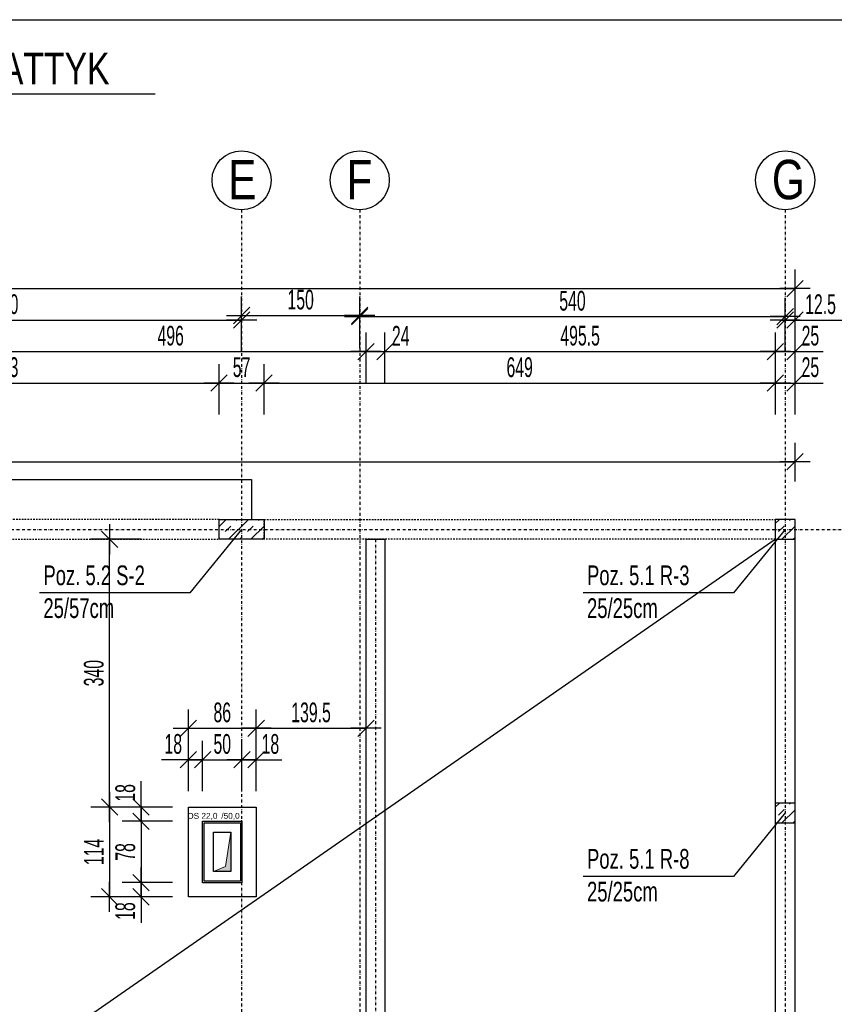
# Model space of a CAD drawing. Header units: millimetres. Extents: x 10513 to 15210, y -3009 to 1704.
# Tile 16 of 17: x 12529 to 13563, y 453 to 1704. Entities that reach past the tile are written whole.
import ezdxf
from ezdxf.enums import TextEntityAlignment as Align

# ---------------------------------------------------------------- set-up
doc = ezdxf.new("R2010")
doc.units = ezdxf.units.MM
doc.header["$LTSCALE"] = 10
doc.linetypes.add('MO', pattern=[0.7, 0.35, -0.17, 0.01, -0.17])
doc.linetypes.add('MP', pattern=[0.36, 0.2, -0.16])
doc.layers.add('BA_obw', color=230, linetype='Continuous', plot=False)
for name, color, linetype in [('BA_szr', 1, 'Continuous'), ('BA_wym', 1, 'Continuous'), ('BD_lpm', 1, 'MP'), ('BD_osm', 1, 'MO'), ('BD_txs', 2, 'Continuous'), ('BD_wic', 1, 'Continuous'), ('BD_wig', 3, 'Continuous'), ('BD_wis', 2, 'Continuous'), ('BZ_odn', 1, 'Continuous'), ('BZ_sym', 7, 'Continuous'), ('BZ_txg', 3, 'Continuous'), ('BZ_txs', 2, 'Continuous')]:
    doc.layers.add(name, color=color, linetype=linetype)
doc.layers.add('Nowe_A-Przebicia_Nr_pióra__1', color=7, linetype='Continuous', lineweight=13)
doc.layers.add('Nowe_A-Przebicia_Nr_pióra__102', color=7, linetype='Continuous', lineweight=5, true_color=0xcccccc)
doc.styles.add('BIKTG', font='bikromsw.shx', dxfattribs={"width": 0.8})
doc.styles.add('BIKTS', font='bikromsw.shx', dxfattribs={"width": 0.8})
doc.styles.add('BIKWYM', font='bikromsw.shx', dxfattribs={"width": 0.6})
doc.styles.add('STYL_AUTOMATYCZNY_1', font='arial.ttf')
doc.dimstyles.new('BA_KR_100_cm', dxfattribs={"dimtxt": 25, "dimasz": 1.666667, "dimexe": 24, "dimexo": 0, "dimgap": 0, "dimtad": 0, "dimdec": 1, "dimrnd": 0.5, "dimzin": 9, "dimdsep": 46, "dimtxsty": 'BIKWYM', "dimblk": 'WYM-KR', "dimcen": 0, "dimdle": 20, "dimclrd": 256, "dimclre": 256, "dimclrt": 2, "dimadec": 0, "dimazin": 0, "dimtfac": 0.033333, "dimtdec": 1, "dimtmove": 0, "dimatfit": 3, "dimldrblk": 'WYM-KR', "dimfxl": 25, "dimfxlon": 1, "dimtvp": 0.8, "dimtolj": 1, "dimarcsym": 0})
doc.dimstyles.new('BZ_ST_100_cm', dxfattribs={"dimtxt": 25, "dimasz": 1.666667, "dimexe": 24, "dimexo": 0, "dimgap": 0, "dimtad": 0, "dimdec": 1, "dimrnd": 0.5, "dimdsep": 46, "dimtxsty": 'BIKWYM', "dimblk": 'WYM-ST', "dimcen": 0, "dimdle": 20, "dimclrd": 256, "dimclre": 256, "dimclrt": 7, "dimadec": 0, "dimazin": 0, "dimtfac": 0.033333, "dimtdec": 1, "dimtix": 1, "dimtmove": 2, "dimatfit": 3, "dimldrblk": 'WYM-ST', "dimfxl": 25, "dimfxlon": 1, "dimtvp": 0.8, "dimtolj": 1, "dimtzin": 0, "dimarcsym": 0})

# ---------------------------------------------------------------- blocks, each defined once
blk = doc.blocks.new('WYM-KR')
at = {"linetype": 'ByBlock'}
blk.add_line((11.52, 0), (-11.52, 0), dxfattribs=at)
at = {"color": 7, "linetype": 'ByBlock'}
blk.add_line((6.24, 6.24), (-6.24, -6.24), dxfattribs=at)
blk = doc.blocks.new('*D20')
at = {"layer": 'BA_wym', "lineweight": -2}
for p, q in [((10907.8, 1117.3), (10907.8, 1166.3)), ((13512.8, 1117.3), (13512.8, 1166.3)), ((10909.4, 1142.3), (13511.1, 1142.3))]:
    blk.add_line(p, q, dxfattribs=at)
at = {"layer": 'Defpoints', "color": 0}
for p in [(13512.8, 1142.3), (10907.8, 1068.9), (13512.8, 1068.9)]:
    blk.add_point(p, dxfattribs=at)
at = {"layer": 'BA_wym', "lineweight": -2, "xscale": 1.666666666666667, "yscale": 1.666666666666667, "zscale": 1.666666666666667, "rotation": 180}
blk.add_blockref('WYM-KR', (10907.8, 1142.3), dxfattribs=at)
at = {"layer": 'BA_wym', "lineweight": -2, "xscale": 1.666666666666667, "yscale": 1.666666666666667, "zscale": 1.666666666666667}
blk.add_blockref('WYM-KR', (13512.8, 1142.3), dxfattribs=at)
at = {"layer": 'BA_wym', "color": 2, "insert": (12210.3, 1169), "char_height": 25, "attachment_point": 5, "style": 'BIKWYM'}
blk.add_mtext('\\A1;\\W0.8;Poz. 1.3 poziom wierzchu +12,74', dxfattribs=at)
blk = doc.blocks.new('eoprz')
blk = doc.blocks.new('WYM-ST')
blk.add_hatch(color=256).paths.add_polyline_path([(-13, 2.88), (0, 0), (-13, -2.88)])
blk.add_lwpolyline([(0, 0), (-13, 2.88), (-13, -2.88), (0, 0)])
blk = doc.blocks.new('*D53')
at = {"layer": 'BA_wym', "lineweight": -2}
for p, q in [((12238.8, 1202.3), (12238.8, 1266.3)), ((12781.8, 1202.3), (12781.8, 1266.3)), ((12240.4, 1242.3), (12780.1, 1242.3))]:
    blk.add_line(p, q, dxfattribs=at)
at = {"layer": 'Defpoints', "color": 0}
for p in [(12781.8, 1242.3), (12238.8, 1068.9), (12781.8, 1068.9)]:
    blk.add_point(p, dxfattribs=at)
at = {"layer": 'BA_wym', "lineweight": -2, "xscale": 1.666666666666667, "yscale": 1.666666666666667, "zscale": 1.666666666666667, "rotation": 180}
blk.add_blockref('WYM-KR', (12238.8, 1242.3), dxfattribs=at)
at = {"layer": 'BA_wym', "lineweight": -2, "xscale": 1.666666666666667, "yscale": 1.666666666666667, "zscale": 1.666666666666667}
blk.add_blockref('WYM-KR', (12781.8, 1242.3), dxfattribs=at)
at = {"layer": 'BA_wym', "color": 2, "insert": (12510.3, 1262.3), "char_height": 25, "attachment_point": 5, "style": 'BIKWYM'}
blk.add_mtext('\\A1;543', dxfattribs=at)
blk = doc.blocks.new('*D54')
at = {"layer": 'BA_wym', "lineweight": -2}
for p, q in [((12781.8, 1202.3), (12781.8, 1266.3)), ((12838.8, 1202.3), (12838.8, 1266.3)), ((12783.4, 1242.3), (12837.1, 1242.3))]:
    blk.add_line(p, q, dxfattribs=at)
at = {"layer": 'Defpoints', "color": 0}
for p in [(12838.8, 1242.3), (12781.8, 1068.9), (12838.8, 1068.9)]:
    blk.add_point(p, dxfattribs=at)
at = {"layer": 'BA_wym', "lineweight": -2, "xscale": 1.666666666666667, "yscale": 1.666666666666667, "zscale": 1.666666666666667, "rotation": 180}
blk.add_blockref('WYM-KR', (12781.8, 1242.3), dxfattribs=at)
at = {"layer": 'BA_wym', "lineweight": -2, "xscale": 1.666666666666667, "yscale": 1.666666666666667, "zscale": 1.666666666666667}
blk.add_blockref('WYM-KR', (12838.8, 1242.3), dxfattribs=at)
at = {"layer": 'BA_wym', "color": 2, "insert": (12810.3, 1262.3), "char_height": 25, "attachment_point": 5, "style": 'BIKWYM'}
blk.add_mtext('\\A1;57', dxfattribs=at)
blk = doc.blocks.new('*D55')
at = {"layer": 'BA_wym', "lineweight": -2}
for p, q in [((12838.8, 1202.3), (12838.8, 1266.3)), ((13487.8, 1202.3), (13487.8, 1266.3)), ((12840.4, 1242.3), (13486.1, 1242.3))]:
    blk.add_line(p, q, dxfattribs=at)
at = {"layer": 'Defpoints', "color": 0}
for p in [(13487.8, 1242.3), (12838.8, 1068.9), (13487.8, 1068.9)]:
    blk.add_point(p, dxfattribs=at)
at = {"layer": 'BA_wym', "lineweight": -2, "xscale": 1.666666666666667, "yscale": 1.666666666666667, "zscale": 1.666666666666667, "rotation": 180}
blk.add_blockref('WYM-KR', (12838.8, 1242.3), dxfattribs=at)
at = {"layer": 'BA_wym', "lineweight": -2, "xscale": 1.666666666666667, "yscale": 1.666666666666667, "zscale": 1.666666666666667}
blk.add_blockref('WYM-KR', (13487.8, 1242.3), dxfattribs=at)
at = {"layer": 'BA_wym', "color": 2, "insert": (13163.3, 1262.3), "char_height": 25, "attachment_point": 5, "style": 'BIKWYM'}
blk.add_mtext('\\A1;649', dxfattribs=at)
blk = doc.blocks.new('*D56')
at = {"layer": 'BA_wym', "lineweight": -2}
for p, q in [((13487.8, 1202.3), (13487.8, 1266.3)), ((13512.8, 1202.3), (13512.8, 1266.3)), ((13486.1, 1242.3), (13484.4, 1242.3)), ((13487.8, 1242.3), (13512.8, 1242.3)), ((13514.4, 1242.3), (13548.5, 1242.3))]:
    blk.add_line(p, q, dxfattribs=at)
at = {"layer": 'Defpoints', "color": 0}
for p in [(13512.8, 1242.3), (13487.8, 1068.9), (13512.8, 1068.9)]:
    blk.add_point(p, dxfattribs=at)
at = {"layer": 'BA_wym', "lineweight": -2, "xscale": 1.666666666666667, "yscale": 1.666666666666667, "zscale": 1.666666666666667}
blk.add_blockref('WYM-KR', (13487.8, 1242.3), dxfattribs=at)
at = {"layer": 'BA_wym', "lineweight": -2, "xscale": 1.666666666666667, "yscale": 1.666666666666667, "zscale": 1.666666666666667, "rotation": 180}
blk.add_blockref('WYM-KR', (13512.8, 1242.3), dxfattribs=at)
at = {"layer": 'BA_wym', "color": 2, "insert": (13532.3, 1262.3), "char_height": 25, "attachment_point": 5, "style": 'BIKWYM'}
blk.add_mtext('\\A1;25', dxfattribs=at)
blk = doc.blocks.new('*D64')
at = {"layer": 'BA_wym', "lineweight": -2}
for p, q in [((12472.3, 1242.3), (12472.3, 1306.3)), ((12968.3, 1242.3), (12968.3, 1306.3)), ((12473.9, 1282.3), (12966.6, 1282.3))]:
    blk.add_line(p, q, dxfattribs=at)
at = {"layer": 'Defpoints', "color": 0}
for p in [(12968.3, 1282.3), (12472.3, 1043.9), (12968.3, 1043.9)]:
    blk.add_point(p, dxfattribs=at)
at = {"layer": 'BA_wym', "lineweight": -2, "xscale": 1.666666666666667, "yscale": 1.666666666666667, "zscale": 1.666666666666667, "rotation": 180}
blk.add_blockref('WYM-KR', (12472.3, 1282.3), dxfattribs=at)
at = {"layer": 'BA_wym', "lineweight": -2, "xscale": 1.666666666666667, "yscale": 1.666666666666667, "zscale": 1.666666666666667}
blk.add_blockref('WYM-KR', (12968.3, 1282.3), dxfattribs=at)
at = {"layer": 'BA_wym', "color": 2, "insert": (12720.3, 1302.3), "char_height": 25, "attachment_point": 5, "style": 'BIKWYM'}
blk.add_mtext('\\A1;496', dxfattribs=at)
blk = doc.blocks.new('*D65')
at = {"layer": 'BA_wym', "lineweight": -2}
for p, q in [((12968.3, 1242.3), (12968.3, 1306.3)), ((12992.3, 1242.3), (12992.3, 1306.3)), ((12966.6, 1282.3), (12964.9, 1282.3)), ((12968.3, 1282.3), (12992.3, 1282.3)), ((12993.9, 1282.3), (13028.9, 1282.3))]:
    blk.add_line(p, q, dxfattribs=at)
at = {"layer": 'Defpoints', "color": 0}
for p in [(12992.3, 1282.3), (12968.3, 1043.9), (12992.3, 1043.9)]:
    blk.add_point(p, dxfattribs=at)
at = {"layer": 'BA_wym', "lineweight": -2, "xscale": 1.666666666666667, "yscale": 1.666666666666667, "zscale": 1.666666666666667}
blk.add_blockref('WYM-KR', (12968.3, 1282.3), dxfattribs=at)
at = {"layer": 'BA_wym', "lineweight": -2, "xscale": 1.666666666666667, "yscale": 1.666666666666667, "zscale": 1.666666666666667, "rotation": 180}
blk.add_blockref('WYM-KR', (12992.3, 1282.3), dxfattribs=at)
at = {"layer": 'BA_wym', "color": 2, "insert": (13012.3, 1302.3), "char_height": 25, "attachment_point": 5, "style": 'BIKWYM'}
blk.add_mtext('\\A1;24', dxfattribs=at)
blk = doc.blocks.new('*D66')
at = {"layer": 'BA_wym', "lineweight": -2}
for p, q in [((12992.3, 1242.3), (12992.3, 1306.3)), ((13487.8, 1242.3), (13487.8, 1306.3)), ((12993.9, 1282.3), (13486.1, 1282.3))]:
    blk.add_line(p, q, dxfattribs=at)
at = {"layer": 'Defpoints', "color": 0}
for p in [(13487.8, 1282.3), (13487.8, 1068.9), (12992.3, 1043.9)]:
    blk.add_point(p, dxfattribs=at)
at = {"layer": 'BA_wym', "lineweight": -2, "xscale": 1.666666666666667, "yscale": 1.666666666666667, "zscale": 1.666666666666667, "rotation": 180}
blk.add_blockref('WYM-KR', (12992.3, 1282.3), dxfattribs=at)
at = {"layer": 'BA_wym', "lineweight": -2, "xscale": 1.666666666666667, "yscale": 1.666666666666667, "zscale": 1.666666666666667}
blk.add_blockref('WYM-KR', (13487.8, 1282.3), dxfattribs=at)
at = {"layer": 'BA_wym', "color": 2, "insert": (13240, 1302.3), "char_height": 25, "attachment_point": 5, "style": 'BIKWYM'}
blk.add_mtext('\\A1;495.5', dxfattribs=at)
blk = doc.blocks.new('*D67')
at = {"layer": 'BA_wym', "lineweight": -2}
for p, q in [((13487.8, 1242.3), (13487.8, 1306.3)), ((13512.8, 1242.3), (13512.8, 1306.3)), ((13486.1, 1282.3), (13484.4, 1282.3)), ((13487.8, 1282.3), (13512.8, 1282.3)), ((13514.4, 1282.3), (13548.5, 1282.3))]:
    blk.add_line(p, q, dxfattribs=at)
at = {"layer": 'Defpoints', "color": 0}
for p in [(13512.8, 1282.3), (13487.8, 1068.9), (13512.8, 1068.9)]:
    blk.add_point(p, dxfattribs=at)
at = {"layer": 'BA_wym', "lineweight": -2, "xscale": 1.666666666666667, "yscale": 1.666666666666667, "zscale": 1.666666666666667}
blk.add_blockref('WYM-KR', (13487.8, 1282.3), dxfattribs=at)
at = {"layer": 'BA_wym', "lineweight": -2, "xscale": 1.666666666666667, "yscale": 1.666666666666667, "zscale": 1.666666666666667, "rotation": 180}
blk.add_blockref('WYM-KR', (13512.8, 1282.3), dxfattribs=at)
at = {"layer": 'BA_wym', "color": 2, "insert": (13532.3, 1302.3), "char_height": 25, "attachment_point": 5, "style": 'BIKWYM'}
blk.add_mtext('\\A1;25', dxfattribs=at)
blk = doc.blocks.new('*D72')
at = {"layer": 'BA_wym', "lineweight": -2}
for p, q in [((12210.3, 1282.3), (12210.3, 1346.3)), ((12810.3, 1282.3), (12810.3, 1346.3)), ((12211.9, 1322.3), (12808.6, 1322.3))]:
    blk.add_line(p, q, dxfattribs=at)
at = {"layer": 'Defpoints', "color": 0}
for p in [(12810.3, 1322.3), (12210.3, 1043.9), (12810.3, 1043.9)]:
    blk.add_point(p, dxfattribs=at)
at = {"layer": 'BA_wym', "lineweight": -2, "xscale": 1.666666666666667, "yscale": 1.666666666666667, "zscale": 1.666666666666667, "rotation": 180}
blk.add_blockref('WYM-KR', (12210.3, 1322.3), dxfattribs=at)
at = {"layer": 'BA_wym', "lineweight": -2, "xscale": 1.666666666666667, "yscale": 1.666666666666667, "zscale": 1.666666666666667}
blk.add_blockref('WYM-KR', (12810.3, 1322.3), dxfattribs=at)
at = {"layer": 'BA_wym', "color": 2, "insert": (12510.3, 1342.3), "char_height": 25, "attachment_point": 5, "style": 'BIKWYM'}
blk.add_mtext('\\A1;600', dxfattribs=at)
blk = doc.blocks.new('*D73')
at = {"layer": 'BA_wym', "lineweight": -2}
for p, q in [((12810.3, 1288.1), (12810.3, 1352.1)), ((12960.3, 1288.1), (12960.3, 1352.1)), ((12811.9, 1328.1), (12958.6, 1328.1))]:
    blk.add_line(p, q, dxfattribs=at)
at = {"layer": 'Defpoints', "color": 0}
for p in [(12960.3, 1328.1), (12960.3, 1073.2), (12810.3, 1043.9)]:
    blk.add_point(p, dxfattribs=at)
at = {"layer": 'BA_wym', "lineweight": -2, "xscale": 1.666666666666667, "yscale": 1.666666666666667, "zscale": 1.666666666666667, "rotation": 180}
blk.add_blockref('WYM-KR', (12810.3, 1328.1), dxfattribs=at)
at = {"layer": 'BA_wym', "lineweight": -2, "xscale": 1.666666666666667, "yscale": 1.666666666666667, "zscale": 1.666666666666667}
blk.add_blockref('WYM-KR', (12960.3, 1328.1), dxfattribs=at)
at = {"layer": 'BA_wym', "color": 2, "insert": (12885.3, 1348.1), "char_height": 25, "attachment_point": 5, "style": 'BIKWYM'}
blk.add_mtext('\\A1;150', dxfattribs=at)
blk = doc.blocks.new('*D74')
at = {"layer": 'BA_wym', "lineweight": -2}
for p, q in [((12960.3, 1286.6), (12960.3, 1350.6)), ((13500.3, 1286.6), (13500.3, 1350.6)), ((12961.9, 1326.6), (13498.6, 1326.6))]:
    blk.add_line(p, q, dxfattribs=at)
at = {"layer": 'Defpoints', "color": 0}
for p in [(13500.3, 1326.6), (12960.3, 1073.2), (13500.3, 1068.9)]:
    blk.add_point(p, dxfattribs=at)
at = {"layer": 'BA_wym', "lineweight": -2, "xscale": 1.666666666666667, "yscale": 1.666666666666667, "zscale": 1.666666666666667, "rotation": 180}
blk.add_blockref('WYM-KR', (12960.3, 1326.6), dxfattribs=at)
at = {"layer": 'BA_wym', "lineweight": -2, "xscale": 1.666666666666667, "yscale": 1.666666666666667, "zscale": 1.666666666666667}
blk.add_blockref('WYM-KR', (13500.3, 1326.6), dxfattribs=at)
at = {"layer": 'BA_wym', "color": 2, "insert": (13230.3, 1346.6), "char_height": 25, "attachment_point": 5, "style": 'BIKWYM'}
blk.add_mtext('\\A1;540', dxfattribs=at)
blk = doc.blocks.new('*D75')
at = {"layer": 'BA_wym', "lineweight": -2}
for p, q in [((13500.3, 1282.3), (13500.3, 1346.3)), ((13512.8, 1282.3), (13512.8, 1346.3)), ((13498.6, 1322.3), (13496.9, 1322.3)), ((13500.3, 1322.3), (13512.8, 1322.3)), ((13514.4, 1322.3), (13574.2, 1322.3))]:
    blk.add_line(p, q, dxfattribs=at)
at = {"layer": 'Defpoints', "color": 0}
for p in [(13512.8, 1322.3), (13500.3, 1068.9), (13512.8, 1068.9)]:
    blk.add_point(p, dxfattribs=at)
at = {"layer": 'BA_wym', "lineweight": -2, "xscale": 1.666666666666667, "yscale": 1.666666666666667, "zscale": 1.666666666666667}
blk.add_blockref('WYM-KR', (13500.3, 1322.3), dxfattribs=at)
at = {"layer": 'BA_wym', "lineweight": -2, "xscale": 1.666666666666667, "yscale": 1.666666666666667, "zscale": 1.666666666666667, "rotation": 180}
blk.add_blockref('WYM-KR', (13512.8, 1322.3), dxfattribs=at)
at = {"layer": 'BA_wym', "color": 2, "insert": (13545.2, 1342.3), "char_height": 25, "attachment_point": 5, "style": 'BIKWYM'}
blk.add_mtext('\\A1;12.5', dxfattribs=at)
blk = doc.blocks.new('*D76')
at = {"layer": 'BA_wym', "lineweight": -2}
for p, q in [((10907.8, 1322.3), (10907.8, 1386.3)), ((13512.8, 1322.3), (13512.8, 1386.3)), ((10909.4, 1362.3), (13511.1, 1362.3))]:
    blk.add_line(p, q, dxfattribs=at)
at = {"layer": 'Defpoints', "color": 0}
for p in [(13512.8, 1362.3), (10907.8, 1068.9), (13512.8, 1068.9)]:
    blk.add_point(p, dxfattribs=at)
at = {"layer": 'BA_wym', "lineweight": -2, "xscale": 1.666666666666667, "yscale": 1.666666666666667, "zscale": 1.666666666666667, "rotation": 180}
blk.add_blockref('WYM-KR', (10907.8, 1362.3), dxfattribs=at)
at = {"layer": 'BA_wym', "lineweight": -2, "xscale": 1.666666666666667, "yscale": 1.666666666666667, "zscale": 1.666666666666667}
blk.add_blockref('WYM-KR', (13512.8, 1362.3), dxfattribs=at)
at = {"layer": 'BA_wym', "color": 2, "insert": (12210.3, 1382.3), "char_height": 25, "attachment_point": 5, "style": 'BIKWYM'}
blk.add_mtext('\\A1;2605', dxfattribs=at)
blk = doc.blocks.new('*D212')
at = {"layer": 'BA_wym', "lineweight": -2}
for p, q in [((12742.8, 723.9), (12742.8, 787.9)), ((12760.8, 723.9), (12760.8, 787.9)), ((12741.1, 763.9), (12708.8, 763.9)), ((12742.8, 763.9), (12760.8, 763.9)), ((12762.4, 763.9), (12764.1, 763.9))]:
    blk.add_line(p, q, dxfattribs=at)
at = {"layer": 'Defpoints', "color": 0}
for p in [(12760.8, 763.9), (12742.8, 703.9), (12760.8, 685.9)]:
    blk.add_point(p, dxfattribs=at)
at = {"layer": 'BA_wym', "lineweight": -2, "xscale": 1.666666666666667, "yscale": 1.666666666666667, "zscale": 1.666666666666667}
blk.add_blockref('WYM-KR', (12742.8, 763.9), dxfattribs=at)
at = {"layer": 'BA_wym', "lineweight": -2, "xscale": 1.666666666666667, "yscale": 1.666666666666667, "zscale": 1.666666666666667, "rotation": 180}
blk.add_blockref('WYM-KR', (12760.8, 763.9), dxfattribs=at)
at = {"layer": 'BA_wym', "color": 2, "insert": (12723.6, 783.9), "char_height": 25, "attachment_point": 5, "style": 'BIKWYM'}
blk.add_mtext('\\A1;18', dxfattribs=at)
blk = doc.blocks.new('*D213')
at = {"layer": 'BA_wym', "lineweight": -2}
for p, q in [((12760.8, 723.9), (12760.8, 787.9)), ((12810.8, 723.9), (12810.8, 787.9)), ((12762.4, 763.9), (12809.1, 763.9))]:
    blk.add_line(p, q, dxfattribs=at)
at = {"layer": 'Defpoints', "color": 0}
for p in [(12810.8, 763.9), (12760.8, 685.9), (12810.8, 685.9)]:
    blk.add_point(p, dxfattribs=at)
at = {"layer": 'BA_wym', "lineweight": -2, "xscale": 1.666666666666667, "yscale": 1.666666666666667, "zscale": 1.666666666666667, "rotation": 180}
blk.add_blockref('WYM-KR', (12760.8, 763.9), dxfattribs=at)
at = {"layer": 'BA_wym', "lineweight": -2, "xscale": 1.666666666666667, "yscale": 1.666666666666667, "zscale": 1.666666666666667}
blk.add_blockref('WYM-KR', (12810.8, 763.9), dxfattribs=at)
at = {"layer": 'BA_wym', "color": 2, "insert": (12785.8, 783.9), "char_height": 25, "attachment_point": 5, "style": 'BIKWYM'}
blk.add_mtext('\\A1;50', dxfattribs=at)
blk = doc.blocks.new('*D214')
at = {"layer": 'BA_wym', "lineweight": -2}
for p, q in [((12810.8, 723.9), (12810.8, 787.9)), ((12828.8, 723.9), (12828.8, 787.9)), ((12809.1, 763.9), (12807.4, 763.9)), ((12810.8, 763.9), (12828.8, 763.9)), ((12830.4, 763.9), (12861.6, 763.9))]:
    blk.add_line(p, q, dxfattribs=at)
at = {"layer": 'Defpoints', "color": 0}
for p in [(12828.8, 763.9), (12828.8, 703.9), (12810.8, 685.9)]:
    blk.add_point(p, dxfattribs=at)
at = {"layer": 'BA_wym', "lineweight": -2, "xscale": 1.666666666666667, "yscale": 1.666666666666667, "zscale": 1.666666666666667}
blk.add_blockref('WYM-KR', (12810.8, 763.9), dxfattribs=at)
at = {"layer": 'BA_wym', "lineweight": -2, "xscale": 1.666666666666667, "yscale": 1.666666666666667, "zscale": 1.666666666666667, "rotation": 180}
blk.add_blockref('WYM-KR', (12828.8, 763.9), dxfattribs=at)
at = {"layer": 'BA_wym', "color": 2, "insert": (12846.9, 783.9), "char_height": 25, "attachment_point": 5, "style": 'BIKWYM'}
blk.add_mtext('\\A1;18', dxfattribs=at)
blk = doc.blocks.new('*D215')
at = {"layer": 'BA_wym', "lineweight": -2}
for p, q in [((12742.8, 763.9), (12742.8, 827.9)), ((12828.8, 763.9), (12828.8, 827.9)), ((12744.4, 803.9), (12827.1, 803.9))]:
    blk.add_line(p, q, dxfattribs=at)
at = {"layer": 'Defpoints', "color": 0}
for p in [(12828.8, 803.9), (12742.8, 703.9), (12828.8, 703.9)]:
    blk.add_point(p, dxfattribs=at)
at = {"layer": 'BA_wym', "lineweight": -2, "xscale": 1.666666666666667, "yscale": 1.666666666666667, "zscale": 1.666666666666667, "rotation": 180}
blk.add_blockref('WYM-KR', (12742.8, 803.9), dxfattribs=at)
at = {"layer": 'BA_wym', "lineweight": -2, "xscale": 1.666666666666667, "yscale": 1.666666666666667, "zscale": 1.666666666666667}
blk.add_blockref('WYM-KR', (12828.8, 803.9), dxfattribs=at)
at = {"layer": 'BA_wym', "color": 2, "insert": (12785.8, 823.9), "char_height": 25, "attachment_point": 5, "style": 'BIKWYM'}
blk.add_mtext('\\A1;86', dxfattribs=at)
blk = doc.blocks.new('*D216')
at = {"layer": 'BA_wym', "lineweight": -2}
for p, q in [((12828.8, 763.9), (12828.8, 827.9)), ((12968.3, 763.9), (12968.3, 827.9)), ((12830.4, 803.9), (12966.6, 803.9))]:
    blk.add_line(p, q, dxfattribs=at)
at = {"layer": 'Defpoints', "color": 0}
for p in [(12968.3, 803.9), (12968.3, 755.3), (12828.8, 703.9)]:
    blk.add_point(p, dxfattribs=at)
at = {"layer": 'BA_wym', "lineweight": -2, "xscale": 1.666666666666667, "yscale": 1.666666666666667, "zscale": 1.666666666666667, "rotation": 180}
blk.add_blockref('WYM-KR', (12828.8, 803.9), dxfattribs=at)
at = {"layer": 'BA_wym', "lineweight": -2, "xscale": 1.666666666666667, "yscale": 1.666666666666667, "zscale": 1.666666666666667}
blk.add_blockref('WYM-KR', (12968.3, 803.9), dxfattribs=at)
at = {"layer": 'BA_wym', "color": 2, "insert": (12898.5, 823.9), "char_height": 25, "attachment_point": 5, "style": 'BIKWYM'}
blk.add_mtext('\\A1;139.5', dxfattribs=at)
blk = doc.blocks.new('*D217')
at = {"layer": 'BA_wym', "lineweight": -2}
for p, q in [((12682.8, 705.5), (12682.8, 736.7)), ((12722.8, 703.9), (12658.8, 703.9)), ((12682.8, 685.9), (12682.8, 703.9)), ((12722.8, 685.9), (12658.8, 685.9)), ((12682.8, 684.2), (12682.8, 682.5))]:
    blk.add_line(p, q, dxfattribs=at)
at = {"layer": 'Defpoints', "color": 0}
for p in [(12682.8, 703.9), (12722.8, 703.9), (12722.8, 685.9)]:
    blk.add_point(p, dxfattribs=at)
at = {"layer": 'BA_wym', "lineweight": -2, "xscale": 1.666666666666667, "yscale": 1.666666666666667, "zscale": 1.666666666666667}
for p, rotation in [((12682.8, 703.9), 270), ((12682.8, 685.9), 90)]:
    blk.add_blockref('WYM-KR', p, dxfattribs=dict(at, rotation=rotation))
at = {"layer": 'BA_wym', "color": 2, "insert": (12662.8, 721.9), "char_height": 25, "attachment_point": 5, "rotation": 90, "style": 'BIKWYM'}
blk.add_mtext('\\A1;18', dxfattribs=at)
blk = doc.blocks.new('*D218')
at = {"layer": 'BA_wym', "lineweight": -2}
for p, q in [((12722.8, 685.9), (12658.8, 685.9)), ((12682.8, 684.2), (12682.8, 609.5)), ((12722.8, 607.9), (12658.8, 607.9))]:
    blk.add_line(p, q, dxfattribs=at)
at = {"layer": 'Defpoints', "color": 0}
for p in [(12722.8, 685.9), (12682.8, 607.9), (12722.8, 607.9)]:
    blk.add_point(p, dxfattribs=at)
at = {"layer": 'BA_wym', "lineweight": -2, "xscale": 1.666666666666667, "yscale": 1.666666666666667, "zscale": 1.666666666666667}
for p, rotation in [((12682.8, 685.9), 90), ((12682.8, 607.9), 270)]:
    blk.add_blockref('WYM-KR', p, dxfattribs=dict(at, rotation=rotation))
at = {"layer": 'BA_wym', "color": 2, "insert": (12662.8, 646.9), "char_height": 25, "attachment_point": 5, "rotation": 90, "style": 'BIKWYM'}
blk.add_mtext('\\A1;78', dxfattribs=at)
blk = doc.blocks.new('*D219')
at = {"layer": 'BA_wym', "lineweight": -2}
for p, q in [((12722.8, 607.9), (12658.8, 607.9)), ((12682.8, 609.5), (12682.8, 611.2)), ((12682.8, 607.9), (12682.8, 589.9)), ((12722.8, 589.9), (12658.8, 589.9)), ((12682.8, 588.2), (12682.8, 557))]:
    blk.add_line(p, q, dxfattribs=at)
at = {"layer": 'Defpoints', "color": 0}
for p in [(12722.8, 607.9), (12682.8, 589.9), (12722.8, 589.9)]:
    blk.add_point(p, dxfattribs=at)
at = {"layer": 'BA_wym', "lineweight": -2, "xscale": 1.666666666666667, "yscale": 1.666666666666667, "zscale": 1.666666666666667}
for p, rotation in [((12682.8, 607.9), 270), ((12682.8, 589.9), 90)]:
    blk.add_blockref('WYM-KR', p, dxfattribs=dict(at, rotation=rotation))
at = {"layer": 'BA_wym', "color": 2, "insert": (12662.8, 571.8), "char_height": 25, "attachment_point": 5, "rotation": 90, "style": 'BIKWYM'}
blk.add_mtext('\\A1;18', dxfattribs=at)
blk = doc.blocks.new('*D220')
at = {"layer": 'BA_wym', "lineweight": -2}
for p, q in [((12682.8, 703.9), (12618.8, 703.9)), ((12642.8, 702.2), (12642.8, 591.5)), ((12682.8, 589.9), (12618.8, 589.9))]:
    blk.add_line(p, q, dxfattribs=at)
at = {"layer": 'Defpoints', "color": 0}
for p in [(12682.8, 703.9), (12642.8, 589.9), (12682.8, 589.9)]:
    blk.add_point(p, dxfattribs=at)
at = {"layer": 'BA_wym', "lineweight": -2, "xscale": 1.666666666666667, "yscale": 1.666666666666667, "zscale": 1.666666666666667}
for p, rotation in [((12642.8, 703.9), 90), ((12642.8, 589.9), 270)]:
    blk.add_blockref('WYM-KR', p, dxfattribs=dict(at, rotation=rotation))
at = {"layer": 'BA_wym', "color": 2, "insert": (12622.8, 646.9), "char_height": 25, "attachment_point": 5, "rotation": 90, "style": 'BIKWYM'}
blk.add_mtext('\\A1;114', dxfattribs=at)
blk = doc.blocks.new('*D221')
at = {"layer": 'BA_wym', "lineweight": -2}
for p, q in [((12682.8, 1043.9), (12618.8, 1043.9)), ((12642.8, 705.5), (12642.8, 1042.2)), ((12682.8, 703.9), (12618.8, 703.9))]:
    blk.add_line(p, q, dxfattribs=at)
at = {"layer": 'Defpoints', "color": 0}
for p in [(12642.8, 1043.9), (12682.8, 1043.9), (12682.8, 703.9)]:
    blk.add_point(p, dxfattribs=at)
at = {"layer": 'BA_wym', "lineweight": -2, "xscale": 1.666666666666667, "yscale": 1.666666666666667, "zscale": 1.666666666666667}
for p, rotation in [((12642.8, 1043.9), 90), ((12642.8, 703.9), 270)]:
    blk.add_blockref('WYM-KR', p, dxfattribs=dict(at, rotation=rotation))
at = {"layer": 'BA_wym', "color": 2, "insert": (12622.8, 873.9), "char_height": 25, "attachment_point": 5, "rotation": 90, "style": 'BIKWYM'}
blk.add_mtext('\\A1;340', dxfattribs=at)

msp = doc.modelspace()

# ---------------------------------------------------------------- hatches: boundary and pattern name
at = {"layer": 'BA_szr'}
h = msp.add_hatch(dxfattribs=at)
h.set_pattern_fill('BIK_ZELBET', color=256, scale=100, angle=45, pattern_type=2)
h.set_pattern_definition([(45, (1200, 0), (-14.142136, 14.142136), []), (45, (1192.929, 7.071), (-14.142136, 14.142136), [10, -10])])
h.paths.add_polyline_path([(12781.78, 1043.85), (12838.78, 1043.85), (12838.78, 1068.85), (12781.78, 1068.85)])
h = msp.add_hatch(dxfattribs=at)
h.set_pattern_fill('BIK_ZELBET', color=256, scale=100, angle=45, pattern_type=2)
h.set_pattern_definition([(45, (1874, 4e-06), (-14.142136, 14.142136), []), (45, (1866.929, 7.071), (-14.142136, 14.142136), [10, -10])])
h.paths.add_polyline_path([(13487.78, 1043.85), (13512.78, 1043.85), (13512.78, 1068.85), (13487.78, 1068.85)])
h = msp.add_hatch(dxfattribs=at)
h.set_pattern_fill('BIK_ZELBET', color=256, scale=100, angle=45, pattern_type=2)
h.set_pattern_definition([(45, (1874.006, -360), (-14.142136, 14.142136), []), (45, (1866.935, -352.929), (-14.142136, 14.142136), [10, -10])])
h.paths.add_polyline_path([(13487.78, 683.85), (13512.78, 683.85), (13512.78, 708.85), (13487.78, 708.85)])
at = {"layer": 'Nowe_A-Przebicia_Nr_pióra__102', "linetype": 'Continuous', "lineweight": 5}
msp.add_hatch(color=9, dxfattribs=at).paths.add_polyline_path([(12774.78, 621.85), (12796.78, 621.85), (12796.78, 671.85), (12790.08, 628.55)])

# ---------------------------------------------------------------- linework, layer by layer
at = {"layer": 'BA_obw'}
msp.add_lwpolyline([(10513.17, 1703.71), (13914, 1703.71), (13914, -1386.68), (10513.17, -1386.68)], close=True, dxfattribs=at)
at = {"layer": 'BD_lpm'}
for points in [[(12781.78, 1068.85), (12238.78, 1068.85), (12238.78, 1043.85), (12781.78, 1043.85)], [(13487.78, 1043.85), (12838.78, 1043.85), (12838.78, 1068.85), (13487.78, 1068.85)]]:
    msp.add_lwpolyline(points, close=True, dxfattribs=at)
at = {"layer": 'BD_osm', "color": 5}
msp.add_line((10907.78, 1056.35), (13512.78, 1056.35), dxfattribs=at)
at = {"layer": 'BD_osm'}
for points in [[(12810.28, 1462.29), (12810.28, -1247.15)], [(12960.28, 1462.29), (12960.28, -1247.15)], [(13500.28, 1462.29), (13500.28, -1247.15)], [(10627.78, 1056.35), (13792.78, 1056.35)]]:
    msp.add_lwpolyline(points, dxfattribs=at)
at = {"layer": 'BD_osm', "color": 1}
msp.add_lwpolyline([(12980.28, 1043.85), (12980.28, -731.15)], dxfattribs=at)
at = {"layer": 'BD_wic', "color": 9}
msp.add_lwpolyline([(11597.78, 1068.85), (11597.78, 1119.85), (12822.78, 1119.85), (12822.78, 1068.85)], dxfattribs=at)
at = {"layer": 'BD_wic', "color": 1}
msp.add_lwpolyline([(10932.78, -731.15), (13487.78, 1043.85)], dxfattribs=at)
at = {"layer": 'BD_wic', "color": 9}
for points in [[(12762.78, 683.85), (12808.78, 683.85), (12808.78, 609.85), (12762.78, 609.85)], [(12774.78, 671.85), (12796.78, 671.85), (12796.78, 621.85), (12774.78, 621.85)]]:
    msp.add_lwpolyline(points, close=True, dxfattribs=at)
at = {"layer": 'BD_wic'}
for centre in [(12810.28, 1499.79), (12960.28, 1499.79), (13500.28, 1499.79)]:
    msp.add_circle(centre, 37.5, dxfattribs=at)
at = {"layer": 'BD_wig'}
for points in [[(12781.78, 1068.85), (12838.78, 1068.85), (12838.78, 1043.85), (12781.78, 1043.85)], [(13487.78, -756.15), (13512.78, -756.15), (13512.78, 1068.85), (13487.78, 1068.85)], [(13487.78, 1043.85), (13512.78, 1043.85), (13512.78, 1068.85), (13487.78, 1068.85)], [(12968.28, 1043.85), (12992.28, 1043.85), (12992.28, -731.15), (12968.28, -731.15)], [(13487.78, 683.85), (13512.78, 683.85), (13512.78, 708.85), (13487.78, 708.85)]]:
    msp.add_lwpolyline(points, close=True, dxfattribs=at)
at = {"layer": 'BD_wis'}
for points in [[(12742.78, 703.85), (12828.78, 703.85), (12828.78, 589.85), (12742.78, 589.85)], [(12760.78, 685.85), (12810.78, 685.85), (12810.78, 607.85), (12760.78, 607.85)]]:
    msp.add_lwpolyline(points, close=True, dxfattribs=at)
at = {"layer": 'BZ_txg'}
msp.add_lwpolyline([(11729.99, 1609.77), (12700.64, 1609.77)], dxfattribs=at)
at = {"layer": 'Nowe_A-Przebicia_Nr_pióra__1', "color": 9, "linetype": 'Continuous', "lineweight": 13}
for p, q in [((12790.08, 628.55), (12796.78, 671.85)), ((12774.78, 621.85), (12790.08, 628.55))]:
    msp.add_line(p, q, dxfattribs=at)

# ---------------------------------------------------------------- block references
at = {"layer": 'BZ_sym'}
ref = msp.add_blockref('eoprz', (12212.38, 1609.77), dxfattribs=at)
ref.add_attrib('Nazwa', 'SCHEMAT KONSTRUKCJI DACHU I ATTYK', dxfattribs={"layer": 'BZ_txg', "height": 40, "style": 'BIKTG', "width": 0.8}).set_placement((12212.38, 1641.77), align=Align.MIDDLE_CENTER)
ref.add_attrib('Skala', 'Skala 1:100', dxfattribs={"layer": 'BZ_txs', "height": 25, "style": 'BIKTS', "width": 0.8}).set_placement((12212.38, 1584.77), align=Align.MIDDLE_CENTER)

# ---------------------------------------------------------------- texts
at = {"layer": 'BD_txs', "style": 'BIKTS', "width": 0.8}
for s, p in [('E', (12793.47, 1475.72)), ('F', (12943.47, 1475.72)), ('G', (13483.47, 1475.72))]:
    msp.add_text(s, height=50, dxfattribs=at).set_placement(p)
at = {"layer": 'BZ_txs', "char_height": 25, "width": 452.0462, "attachment_point": 1, "style": 'BIKTS'}
for s, insert in [('{\\W0.7;Poz. 5.2 S-2\\P\\A1;25/57cm}', (12558.79, 1010.66)), ('{\\W0.7;Poz. 5.1 R-3\\P\\A1;25/25cm}', (13248.8, 1010.66)), ('{\\W0.7;Poz. 5.1 R-8\\P\\A1;25/25cm}', (13248.8, 650.66))]:
    msp.add_mtext(s, dxfattribs=dict(at, insert=insert))
at = {"layer": 'Nowe_A-Przebicia_Nr_pióra__1', "color": 9, "lineweight": 13, "style": 'STYL_AUTOMATYCZNY_1'}
for s, p in [('OS 22,0', (12741.31, 688.96)), (' /50,0', (12781.67, 688.96))]:
    msp.add_text(s, height=7.5, dxfattribs=at).set_placement(p)

# ---------------------------------------------------------------- dimensions: what is measured, and where the dimension line sits
at = {"layer": 'BA_wym'}
for base, p1, p2, override, picture, middle in [((13512.78, 1362.29), (10907.78, 1068.85), (13512.78, 1068.85), {"dimatfit": 1, "dimfxl": 40}, '*D76', (12210.28, 1382.29)), ((12960.28, 1328.14), (12810.28, 1043.85), (12960.28, 1073.16), {"dimtmove": 1, "dimatfit": 1, "dimfxl": 40}, '*D73', (12885.28, 1348.14)), ((13500.28, 1326.6), (12960.28, 1073.16), (13500.28, 1068.85), {"dimtmove": 1, "dimatfit": 1, "dimfxl": 40}, '*D74', (13230.28, 1346.6)), ((12810.28, 1322.29), (12210.28, 1043.85), (12810.28, 1043.85), {"dimtmove": 1, "dimatfit": 1, "dimfxl": 40}, '*D72', (12510.28, 1342.29)), ((13512.78, 1322.29), (13500.28, 1068.85), (13512.78, 1068.85), {"dimblk": 'WYM-KR', "dimatfit": 1, "dimfxl": 40}, '*D75', (13545.16, 1342.29)), ((12968.28, 1282.29), (12472.28, 1043.85), (12968.28, 1043.85), {"dimtmove": 1, "dimatfit": 1, "dimfxl": 40}, '*D64', (12720.28, 1302.29)), ((12992.28, 1282.29), (12968.28, 1043.85), (12992.28, 1043.85), {"dimblk": 'WYM-KR', "dimatfit": 1, "dimfxl": 40}, '*D65', (13012.28, 1302.29)), ((13487.78, 1282.29), (12992.28, 1043.85), (13487.78, 1068.85), {"dimtmove": 1, "dimatfit": 1, "dimfxl": 40}, '*D66', (13240.03, 1302.29)), ((13512.78, 1282.29), (13487.78, 1068.85), (13512.78, 1068.85), {"dimblk": 'WYM-KR', "dimatfit": 1, "dimfxl": 40}, '*D67', (13532.31, 1302.29)), ((12781.78, 1242.29), (12238.78, 1068.85), (12781.78, 1068.85), {"dimtmove": 1, "dimatfit": 1, "dimfxl": 40}, '*D53', (12510.28, 1262.29)), ((12838.78, 1242.29), (12781.78, 1068.85), (12838.78, 1068.85), {"dimtmove": 1, "dimatfit": 1, "dimfxl": 40}, '*D54', (12810.28, 1262.29)), ((13487.78, 1242.29), (12838.78, 1068.85), (13487.78, 1068.85), {"dimtmove": 1, "dimatfit": 1, "dimfxl": 40}, '*D55', (13163.28, 1262.29)), ((13512.78, 1242.29), (13487.78, 1068.85), (13512.78, 1068.85), {"dimtmove": 0, "dimatfit": 1, "dimfxl": 40}, '*D56', (13532.31, 1262.29)), ((12828.78, 803.85), (12742.78, 703.85), (12828.78, 703.85), {"dimblk": 'WYM-KR', "dimatfit": 1, "dimfxl": 40}, '*D215', (12785.78, 823.85)), ((12968.28, 803.85), (12828.78, 703.85), (12968.28, 755.26), {"dimblk": 'WYM-KR', "dimatfit": 1, "dimfxl": 40}, '*D216', (12898.53, 823.85)), ((12810.78, 763.85), (12760.78, 685.85), (12810.78, 685.85), {"dimblk": 'WYM-KR', "dimatfit": 1, "dimfxl": 40}, '*D213', (12785.78, 783.85)), ((12828.78, 763.85), (12810.78, 685.85), (12828.78, 703.85), {"dimblk": 'WYM-KR', "dimatfit": 1, "dimfxl": 40}, '*D214', (12846.87, 783.85))]:
    dim = msp.add_linear_dim(base=base, p1=p1, p2=p2, dimstyle='BA_KR_100_cm', override=override, dxfattribs=at)
    dim.commit()
    dim.dimension.update_dxf_attribs({"geometry": picture, "text_midpoint": middle})
dim = msp.add_linear_dim(base=(13512.78, 1142.29), p1=(10907.78, 1068.85), p2=(13512.78, 1068.85), text='\\W0.8;Poz. 1.3 poziom wierzchu +12,74', dimstyle='BA_KR_100_cm', override={"dimtxsty": 'BIKWYM', "dimatfit": 1}, dxfattribs=at)
dim.commit()
dim.dimension.update_dxf_attribs({"geometry": '*D20', "text_midpoint": (12210.28, 1168.95)})
for base, p1, p2, picture, middle in [((12642.78, 1043.85), (12682.78, 703.85), (12682.78, 1043.85), '*D221', (12622.78, 873.85)), ((12682.78, 703.85), (12722.78, 685.85), (12722.78, 703.85), '*D217', (12662.78, 721.95)), ((12642.78, 589.85), (12682.78, 703.85), (12682.78, 589.85), '*D220', (12622.78, 646.85)), ((12682.78, 607.85), (12722.78, 685.85), (12722.78, 607.85), '*D218', (12662.78, 646.85)), ((12682.78, 589.85), (12722.78, 607.85), (12722.78, 589.85), '*D219', (12662.78, 571.76))]:
    dim = msp.add_linear_dim(base=base, p1=p1, p2=p2, angle=90, dimstyle='BA_KR_100_cm', override={"dimblk": 'WYM-KR', "dimatfit": 1, "dimfxl": 40}, dxfattribs=at)
    dim.commit()
    dim.dimension.update_dxf_attribs({"geometry": picture, "text_midpoint": middle})
dim = msp.add_linear_dim(base=(12760.78, 763.85), p1=(12742.78, 703.85), p2=(12760.78, 685.85), dimstyle='BA_KR_100_cm', override={"dimblk": 'WYM-KR', "dimatfit": 1, "dimfxl": 40}, dxfattribs=at)
dim.commit()
dim.dimension.update_dxf_attribs({"geometry": '*D212', "text_midpoint": (12723.58, 763.85), "dimtype": 160})

# ---------------------------------------------------------------- leaders
at = {"layer": 'BZ_odn', "has_arrowhead": 0}
for points in [[(12810.28, 1056.35), (12744.57, 975.86), (12553.93, 975.86)], [(13500.28, 1056.35), (13434.58, 975.86), (13243.94, 975.86)], [(13500.28, 696.35), (13434.58, 615.86), (13243.94, 615.86)]]:
    msp.add_leader(points, dimstyle='BZ_ST_100_cm', dxfattribs=at)

doc.saveas('drawing.dxf')
